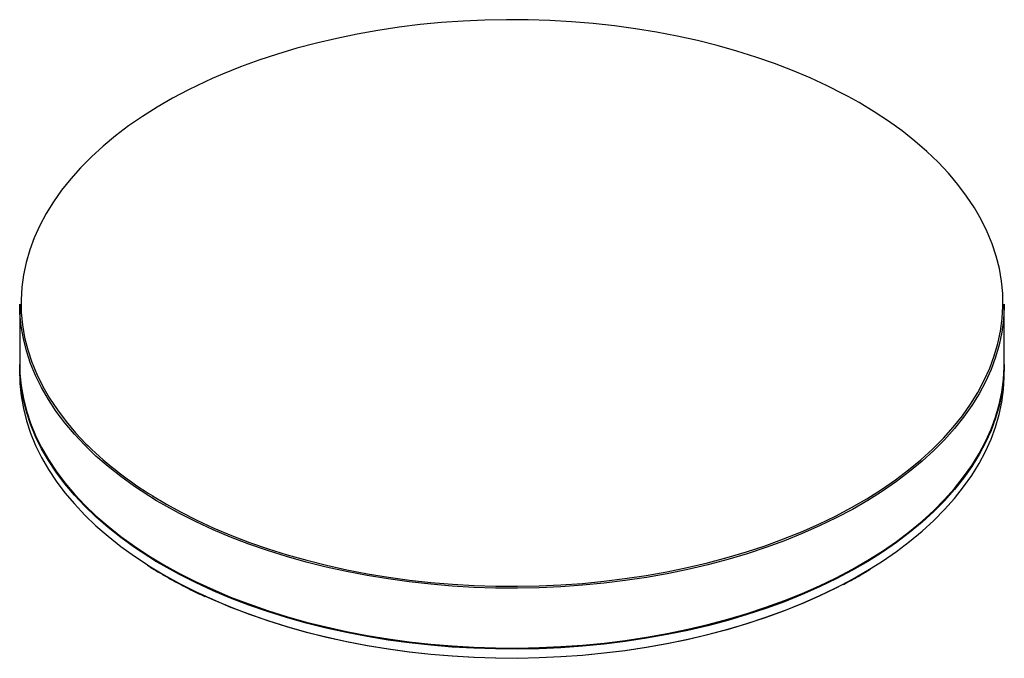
# Paper-space layout '_Isométrica' of a CAD drawing. Header units: millimetres. Extents: x -73 to 73, y -42 to 52.
import ezdxf

# ---------------------------------------------------------------- set-up
doc = ezdxf.new("R2010")
doc.units = ezdxf.units.MM

psp = doc.layouts.new('_Isométrica')

# ---------------------------------------------------------------- linework, layer by layer
at = {"color": 7, "linetype": 'Continuous', "lineweight": 25}
for p, q in [((-72.5, 10.45), (-72.5, 1.63)), ((72.5, 1.63), (72.5, 10.45)), ((-72.5, 1.47), (-72.5, 0.16)), ((72.5, 0.16), (72.5, 1.47))]:
    psp.add_line(p, q, dxfattribs=at)
at = {"color": 8, "linetype": 'Continuous', "lineweight": 25}
for p, q in [((-52.92, -17.82), (-51.12, -18.9)), ((-51.27, -19.14), (-52.33, -18.52)), ((-51.12, -18.9), (-50.86, -19.05)), ((-51.27, -28.13), (-52.33, -27.5))]:
    psp.add_line(p, q, dxfattribs=at)
at = {"color": 7, "linetype": 'Continuous', "lineweight": 25, "flags": 128}
for points in [[(49.52, 41.03), (48.81, 41.4), (46.41, 42.62), (43.91, 43.77), (41.32, 44.86), (38.66, 45.89), (35.92, 46.84), (33.11, 47.72), (30.23, 48.53), (27.3, 49.26), (24.31, 49.92), (21.27, 50.51), (18.2, 51.01), (15.08, 51.43), (11.94, 51.78), (8.78, 52.04), (5.59, 52.23), (2.4, 52.33), (-0.8, 52.35), (-4, 52.29), (-7.19, 52.15), (-10.36, 51.92), (-13.52, 51.62), (-16.64, 51.23), (-19.74, 50.77), (-22.8, 50.22), (-25.81, 49.6), (-28.77, 48.91), (-31.68, 48.13), (-34.52, 47.29), (-37.3, 46.37), (-40, 45.38), (-42.63, 44.33), (-44.15, 43.67)], [(-52.33, -18.52), (-53.48, -17.81), (-55.6, -16.41), (-57.6, -14.97), (-59.49, -13.47), (-61.27, -11.93), (-62.92, -10.34), (-64.45, -8.71), (-65.86, -7.05), (-67.13, -5.35), (-68.28, -3.62), (-69.29, -1.86), (-70.17, -0.08), (-70.9, 1.72), (-71.5, 3.54), (-71.96, 5.37), (-72.28, 7.21), (-72.46, 9.06), (-72.5, 10.45)], [(72.5, 10.45), (72.5, 9.99), (72.39, 8.14), (72.14, 6.29), (71.75, 4.45), (71.22, 2.63), (70.55, 0.82), (69.75, -0.98), (68.8, -2.75), (67.72, -4.49), (66.51, -6.2), (65.17, -7.89), (63.7, -9.53), (62.11, -11.14), (60.39, -12.7), (58.56, -14.22), (56.61, -15.7), (54.55, -17.12), (54.29, -17.29)], [(-72.5, 1.63), (-72.46, 0.24), (-72.28, -1.6), (-71.96, -3.45), (-71.5, -5.28), (-70.9, -7.1), (-70.17, -8.9), (-69.29, -10.68), (-68.28, -12.44), (-67.13, -14.17), (-65.86, -15.87), (-64.45, -17.53), (-62.92, -19.16), (-61.27, -20.75), (-59.49, -22.29), (-57.6, -23.78), (-55.6, -25.23), (-53.48, -26.62), (-51.27, -27.96)], [(-52.33, -27.5), (-53.48, -26.79), (-55.6, -25.39), (-57.6, -23.95), (-59.49, -22.45), (-61.27, -20.91), (-62.92, -19.32), (-64.45, -17.7), (-65.86, -16.03), (-67.13, -14.33), (-68.28, -12.6), (-69.29, -10.85), (-70.17, -9.06), (-70.9, -7.26), (-71.5, -5.44), (-71.96, -3.61), (-72.28, -1.77), (-72.46, 0.08), (-72.5, 1.55)], [(-51.27, -27.96), (-48.95, -29.24), (-46.53, -30.46), (-44.03, -31.62), (-41.44, -32.71), (-38.77, -33.73), (-36.02, -34.69), (-33.2, -35.57), (-30.32, -36.39), (-27.37, -37.12), (-24.38, -37.78), (-21.33, -38.37), (-18.25, -38.87), (-15.13, -39.3), (-11.97, -39.65), (-8.8, -39.91), (-5.61, -40.09), (-2.41, -40.2), (0.8, -40.22), (4.01, -40.16), (7.21, -40.01), (10.39, -39.79), (13.55, -39.48), (16.69, -39.1), (19.8, -38.63), (22.86, -38.09), (25.88, -37.46), (28.85, -36.76), (31.77, -35.99), (34.62, -35.14), (37.4, -34.22), (40.11, -33.23), (42.74, -32.17), (45.29, -31.05), (47.75, -29.86), (50.12, -28.61), (52.39, -27.3), (54.55, -25.93), (56.61, -24.51), (58.56, -23.04), (60.39, -21.52), (62.11, -19.96), (63.7, -18.35), (65.17, -16.7), (66.51, -15.02), (67.72, -13.31), (68.8, -11.56), (69.75, -9.79), (70.55, -8), (71.22, -6.19), (71.75, -4.36), (72.14, -2.53), (72.39, -0.68), (72.5, 1.17), (72.5, 1.63)], [(72.5, 1.55), (72.5, 1.01), (72.39, -0.84), (72.14, -2.69), (71.75, -4.53), (71.22, -6.35), (70.55, -8.17), (69.75, -9.96), (68.8, -11.73), (67.72, -13.47), (66.51, -15.19), (65.17, -16.87), (63.7, -18.51), (62.11, -20.12), (60.39, -21.69), (58.56, -23.21), (56.61, -24.68), (54.55, -26.1), (54.29, -26.27)], [(-72.5, 0.16), (-72.46, -1.23), (-72.28, -3.07), (-71.96, -4.92), (-71.5, -6.75), (-70.9, -8.57), (-70.17, -10.37), (-69.29, -12.15), (-68.28, -13.91), (-67.13, -15.64), (-65.86, -17.34), (-64.45, -19), (-62.92, -20.63), (-61.27, -22.22), (-59.49, -23.76), (-57.6, -25.25), (-55.6, -26.7), (-53.75, -27.93)], [(52.91, -28.45), (54.55, -27.4), (56.61, -25.98), (58.56, -24.51), (60.39, -22.99), (62.11, -21.43), (63.7, -19.82), (65.17, -18.17), (66.51, -16.49), (67.72, -14.78), (68.8, -13.03), (69.75, -11.26), (70.55, -9.47), (71.22, -7.66), (71.75, -5.83), (72.14, -4), (72.39, -2.15), (72.5, -0.3), (72.5, 0.16)], [(-50.86, -19.05), (-48.81, -20.17), (-46.41, -21.39), (-43.91, -22.54), (-41.32, -23.63), (-38.66, -24.66), (-35.92, -25.61), (-33.11, -26.49), (-30.23, -27.3), (-27.3, -28.03), (-24.31, -28.69), (-21.27, -29.28), (-18.2, -29.78), (-15.08, -30.2), (-11.94, -30.55), (-8.78, -30.81), (-5.59, -31), (-2.4, -31.1), (0.8, -31.12), (4, -31.06), (7.19, -30.92), (10.36, -30.69), (13.52, -30.39), (16.64, -30), (19.74, -29.54), (22.8, -28.99), (25.81, -28.37), (28.77, -27.68), (31.68, -26.9), (34.52, -26.06), (37.3, -25.14), (40, -24.15), (42.63, -23.1), (45.17, -21.98), (47.62, -20.79), (49.98, -19.54), (52.24, -18.24), (54.4, -16.88), (56.46, -15.46), (58.4, -13.99), (60.23, -12.48), (61.94, -10.92), (63.53, -9.31), (64.98, -7.69)], [(48.62, -30.89), (47.62, -31.41), (45.17, -32.59), (42.63, -33.71), (40, -34.77), (37.3, -35.76), (34.52, -36.67), (31.68, -37.52), (28.77, -38.29), (25.81, -38.99), (22.8, -39.61), (19.74, -40.15), (16.64, -40.62), (13.52, -41), (10.36, -41.31), (7.19, -41.53), (4, -41.67), (0.8, -41.74), (-2.4, -41.71), (-5.59, -41.61), (-8.78, -41.43), (-11.94, -41.16), (-15.08, -40.82), (-18.2, -40.39), (-21.27, -39.89), (-24.31, -39.31), (-27.3, -38.65), (-30.23, -37.91), (-33.11, -37.1), (-35.92, -36.22), (-38.66, -35.27), (-41.32, -34.25), (-43.91, -33.16), (-45.12, -32.61)]]:
    psp.add_lwpolyline(points, dxfattribs=at)
at = {"color": 8, "linetype": 'Continuous', "lineweight": 25, "flags": 128}
for points in [[(-44.15, 43.67), (-45.17, 43.21), (-47.62, 42.02), (-49.98, 40.77), (-52.24, 39.47), (-54.4, 38.11), (-56.46, 36.69), (-58.4, 35.22), (-60.23, 33.71), (-61.94, 32.15), (-63.53, 30.54), (-64.99, 28.9), (-66.33, 27.23), (-67.54, 25.52), (-68.61, 23.78), (-69.55, 22.01), (-70.36, 20.22), (-71.03, 18.42), (-71.55, 16.6), (-71.94, 14.76), (-72.19, 12.92), (-72.3, 11.08), (-72.26, 9.23), (-72.08, 7.39), (-71.77, 5.55), (-71.31, 3.72), (-70.71, 1.91), (-69.97, 0.11), (-69.1, -1.67), (-68.09, -3.42), (-66.95, -5.14), (-65.68, -6.84), (-64.27, -8.5), (-62.75, -10.12), (-62.41, -10.45)], [(64.98, -7.69), (64.99, -7.67), (66.33, -5.99), (67.54, -4.29), (68.61, -2.55), (69.55, -0.78), (70.36, 1.01), (71.03, 2.81), (71.55, 4.63), (71.94, 6.47), (72.19, 8.31), (72.3, 10.15), (72.26, 12), (72.08, 13.84), (71.77, 15.68), (71.31, 17.51), (70.71, 19.32), (69.97, 21.12), (69.1, 22.9), (68.09, 24.65), (66.95, 26.37), (65.68, 28.07), (64.27, 29.73), (62.75, 31.35), (61.1, 32.93), (59.33, 34.47), (57.44, 35.96), (55.44, 37.4), (53.34, 38.79), (51.12, 40.13), (49.52, 41.03)], [(54.29, -17.29), (52.39, -18.48), (50.12, -19.79), (47.75, -21.04), (45.29, -22.23), (42.74, -23.35), (40.11, -24.41), (37.4, -25.4), (34.62, -26.32), (31.77, -27.17), (28.85, -27.94), (25.88, -28.64), (22.86, -29.27), (19.8, -29.81), (16.69, -30.28), (13.55, -30.66), (10.39, -30.97), (7.21, -31.19), (4.01, -31.34), (0.8, -31.4), (-2.41, -31.38), (-5.61, -31.28), (-8.8, -31.09), (-11.97, -30.83), (-15.13, -30.48), (-18.25, -30.05), (-21.33, -29.55), (-24.38, -28.96), (-27.37, -28.3), (-30.32, -27.57), (-33.2, -26.76), (-36.02, -25.87), (-38.77, -24.92), (-41.44, -23.89), (-44.03, -22.8), (-46.53, -21.64), (-48.95, -20.42), (-51.27, -19.14)], [(54.29, -26.27), (52.39, -27.46), (50.12, -28.77), (47.75, -30.02), (45.29, -31.21), (42.74, -32.34), (40.11, -33.39), (37.4, -34.38), (34.62, -35.3), (31.77, -36.15), (28.85, -36.93), (25.88, -37.63), (22.86, -38.25), (19.8, -38.79), (16.69, -39.26), (13.55, -39.65), (10.39, -39.95), (7.21, -40.18), (4.01, -40.32), (0.8, -40.38), (-2.41, -40.36), (-5.61, -40.26), (-8.8, -40.07), (-11.97, -39.81), (-15.13, -39.46), (-18.25, -39.04), (-21.33, -38.53), (-24.38, -37.95), (-27.37, -37.29), (-30.32, -36.55), (-33.2, -35.74), (-36.02, -34.85), (-38.77, -33.9), (-41.44, -32.87), (-44.03, -31.78), (-46.53, -30.62), (-48.95, -29.41), (-51.27, -28.13)], [(-53.75, -27.93), (-53.48, -28.09), (-51.27, -29.43)], [(-51.27, -29.43), (-48.95, -30.71), (-46.53, -31.93), (-44.03, -33.09), (-41.44, -34.18), (-38.77, -35.2), (-36.02, -36.16), (-33.2, -37.04), (-30.32, -37.86), (-27.37, -38.59), (-24.38, -39.25), (-21.33, -39.84), (-18.25, -40.34), (-15.13, -40.77), (-11.97, -41.12), (-8.8, -41.38), (-5.61, -41.56), (-2.41, -41.67), (0.8, -41.69), (4.01, -41.63), (7.21, -41.48), (10.39, -41.26), (13.55, -40.95), (16.69, -40.57), (19.8, -40.1), (22.86, -39.55), (25.88, -38.93), (28.85, -38.23), (31.77, -37.46), (34.62, -36.61), (37.4, -35.69), (40.11, -34.7), (42.74, -33.64), (45.29, -32.52), (47.75, -31.33), (50.12, -30.08), (52.39, -28.77), (52.91, -28.45)]]:
    psp.add_lwpolyline(points, dxfattribs=at)
at = {"color": 7, "linetype": 'Continuous', "lineweight": 25}
psp.add_arc((-24.53, 28.54), 54.36, 225.827, 238.5205, dxfattribs=at)
for points, knots in [([(-53.69, -28.01), (-53.36, -28.23), (-52.56, -28.75), (-51.71, -29.24), (-51.22, -29.52)], [0, 0, 0, 0, 0.419069, 1, 1, 1, 1]), ([(48.81, -30.85), (48.89, -30.81), (49.72, -30.39), (51.08, -29.62), (52.32, -28.87), (52.86, -28.54)], [0, 0, 0, 0, 0.053793, 0.586848, 1, 1, 1, 1]), ([(-51.22, -29.52), (-50.84, -29.74), (-49.75, -30.37), (-47.85, -31.36), (-46.23, -32.17), (-45.34, -32.57), (-45.24, -32.61)], [0, 0, 0, 0, 0.199069, 0.577277, 0.955496, 1, 1, 1, 1])]:
    psp.add_open_spline(points, degree=3, knots=knots, dxfattribs=at)

doc.saveas('drawing.dxf')
